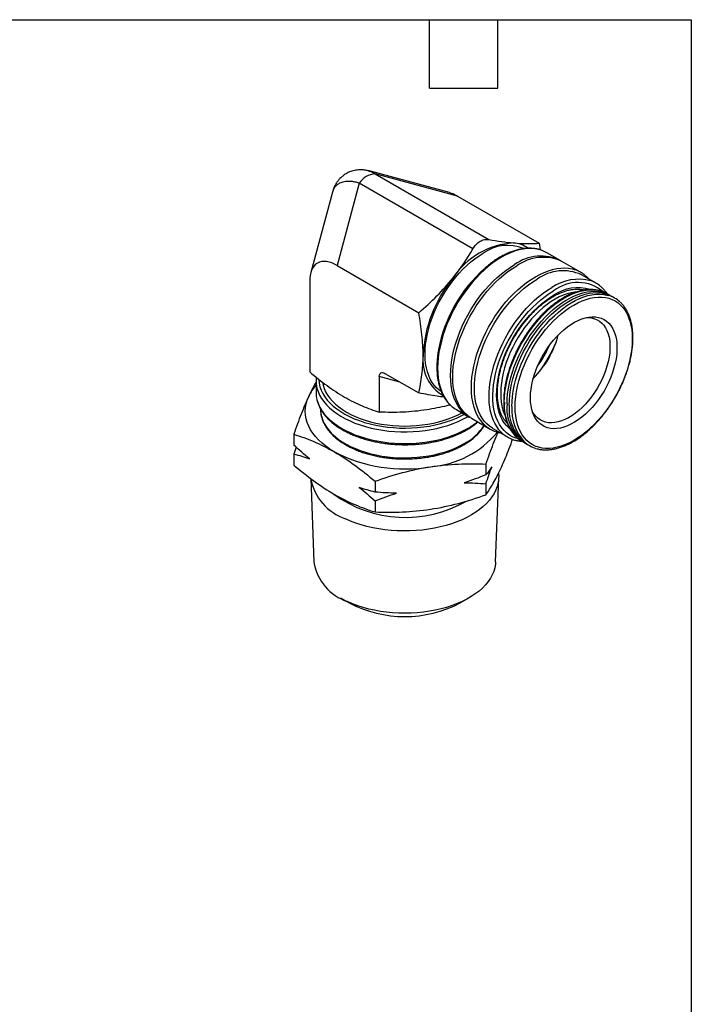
# Model space of a CAD drawing. Header units: inches. Extents: x 0.2 to 10.8, y 0.2 to 8.2.
# Tile 4 of 4: x 7.8 to 10.8, y 3.9 to 8.2. Entities that reach past the tile are written whole.
import ezdxf

# ---------------------------------------------------------------- set-up
doc = ezdxf.new("R2010")
doc.units = ezdxf.units.IN
doc.header["$MEASUREMENT"] = 0
doc.linetypes.add('SLD-Solid', pattern=[0])
doc.layers.add('TEXT', color=140, linetype='SLD-Solid', lineweight=25)

msp = doc.modelspace()

# ---------------------------------------------------------------- linework, layer by layer
for p, q in [((9.6875, 7.4911), (9.3339, 7.5859)), ((9.3608, 7.5729), (9.8601, 7.2847)), ((9.7231, 7.4758), (9.3608, 7.5729)), ((9.2912, 7.5327), (9.1942, 7.1704)), ((9.7905, 7.2445), (9.2912, 7.5327)), ((9.1729, 7.4929), (9.0782, 7.1393)), ((9.7231, 7.4758), (10.0814, 7.269)), ((10.0814, 7.269), (10.0863, 7.2393)), ((10.1719, 7.1941), (10.1153, 7.2268)), ((10.2635, 7.1413), (10.1816, 7.1886)), ((9.1942, 7.1704), (9.5524, 6.9636)), ((9.0736, 7.1008), (9.0736, 6.7032)), ((10.3315, 7.0929), (10.2675, 7.1299)), ((10.2793, 7.0628), (10.278, 7.0636)), ((10.3918, 7.04), (10.3799, 7.0468)), ((10.4133, 7.0276), (10.4014, 7.0344)), ((9.101, 6.6653), (9.101, 6.6139)), ((9.379, 6.6832), (9.379, 6.5269)), ((9.469, 6.6591), (9.379, 6.6832)), ((9.4031, 6.6972), (9.5524, 6.611)), ((9.1207, 6.5416), (9.1207, 6.5399)), ((9.7177, 6.5381), (9.7743, 6.5054)), ((9.7664, 6.5062), (9.7696, 6.5081)), ((9.784, 6.4998), (9.8659, 6.4525)), ((9.8777, 6.4548), (9.9418, 6.4178)), ((9.9417, 6.4785), (9.9397, 6.4797)), ((9.0034, 6.4296), (9.0034, 6.3819)), ((10.0059, 6.399), (10.0178, 6.3921)), ((9.0134, 6.373), (9.0034, 6.3429)), ((10.0274, 6.3866), (10.0393, 6.3797)), ((9.0034, 6.3429), (9.0034, 6.2946)), ((9.8476, 6.299), (9.8476, 6.2513)), ((9.0781, 6.2352), (9.0919, 5.869)), ((9.8897, 5.869), (9.9036, 6.2383)), ((9.3602, 6.2236), (9.3602, 6.1759)), ((9.8476, 6.2123), (9.8476, 6.164)), ((9.3602, 6.1369), (9.3602, 6.0886)), ((9.2086, 5.7111), (9.2467, 5.6891)), ((9.7348, 5.6891), (9.773, 5.7111))]:
    msp.add_line(p, q)
at = {"flags": 128}
for points in [[(9.6505, 6.6179), (9.6424, 6.6235), (9.631, 6.6333), (9.6205, 6.6447), (9.6112, 6.6574), (9.603, 6.6716), (9.596, 6.6871), (9.5902, 6.7038), (9.5857, 6.7216), (9.5825, 6.7405), (9.5805, 6.7604), (9.5799, 6.7811), (9.5805, 6.8026), (9.5825, 6.8247), (9.5857, 6.8473), (9.5902, 6.8704), (9.596, 6.8938), (9.603, 6.9173), (9.6112, 6.9409), (9.6205, 6.9645), (9.631, 6.9878), (9.6424, 7.0109), (9.6549, 7.0335), (9.6683, 7.0556), (9.6825, 7.0771), (9.6975, 7.0978), (9.7132, 7.1177), (9.7296, 7.1366), (9.7465, 7.1544), (9.7638, 7.1711), (9.7815, 7.1865), (9.7995, 7.2007), (9.8177, 7.2134), (9.836, 7.2247)], [(10.0918, 7.2375), (10.0787, 7.2413), (10.0626, 7.2442), (10.0459, 7.2454), (10.0285, 7.2449), (10.0107, 7.2428), (9.9924, 7.2389), (9.9737, 7.2334), (9.9548, 7.2262), (9.9357, 7.2175), (9.9165, 7.2071), (9.8973, 7.1953), (9.8782, 7.182), (9.8593, 7.1673), (9.8407, 7.1513), (9.8224, 7.134), (9.8045, 7.1156), (9.7872, 7.0961), (9.7704, 7.0755), (9.7544, 7.0541), (9.7391, 7.0319), (9.7246, 7.009), (9.711, 6.9855), (9.6984, 6.9615), (9.6868, 6.9371), (9.6763, 6.9125), (9.6669, 6.8877), (9.6586, 6.8629), (9.6516, 6.8382), (9.6458, 6.8138), (9.6412, 6.7896), (9.638, 6.7659), (9.636, 6.7427), (9.6353, 6.7201), (9.636, 6.6984), (9.638, 6.6774), (9.6412, 6.6575), (9.6458, 6.6386), (9.6516, 6.6208), (9.6586, 6.6042), (9.6669, 6.589), (9.6763, 6.5751), (9.6868, 6.5626), (9.6976, 6.5523)], [(9.7792, 6.5027), (9.7676, 6.5095), (9.755, 6.519), (9.7434, 6.5299), (9.7329, 6.5424), (9.7235, 6.5563), (9.7152, 6.5715), (9.7082, 6.5881), (9.7024, 6.6059), (9.6978, 6.6248), (9.6946, 6.6448), (9.6926, 6.6657), (9.692, 6.6875), (9.6926, 6.71), (9.6946, 6.7332), (9.6978, 6.7569), (9.7024, 6.7811), (9.7082, 6.8056), (9.7152, 6.8302), (9.7235, 6.855), (9.7329, 6.8798), (9.7434, 6.9044), (9.755, 6.9288), (9.7676, 6.9528), (9.7812, 6.9763), (9.7957, 6.9992), (9.811, 7.0214), (9.827, 7.0429), (9.8438, 7.0634), (9.8611, 7.0829), (9.879, 7.1014), (9.8973, 7.1186), (9.9159, 7.1346), (9.9349, 7.1493), (9.954, 7.1626), (9.9731, 7.1745)], [(9.784, 6.4998), (9.7773, 6.504), (9.7647, 6.5134), (9.7531, 6.5244), (9.7425, 6.5368), (9.7331, 6.5507), (9.7249, 6.566), (9.7178, 6.5825), (9.712, 6.6003), (9.7075, 6.6192), (9.7042, 6.6392), (9.7023, 6.6601), (9.7016, 6.6819), (9.7023, 6.7044), (9.7042, 6.7276), (9.7075, 6.7513), (9.712, 6.7755), (9.7178, 6.8), (9.7249, 6.8247), (9.7331, 6.8495), (9.7425, 6.8742), (9.7531, 6.8988), (9.7647, 6.9232), (9.7773, 6.9472), (9.7909, 6.9707), (9.8053, 6.9936), (9.8206, 7.0159), (9.8367, 7.0373), (9.8534, 7.0578), (9.8708, 7.0773), (9.8886, 7.0958), (9.9069, 7.1131), (9.9256, 7.1291), (9.9445, 7.1438), (9.9636, 7.1571), (9.9828, 7.1689)], [(9.846, 6.4666), (9.835, 6.477), (9.8245, 6.4895), (9.8151, 6.5034), (9.8068, 6.5187), (9.7998, 6.5352), (9.794, 6.553), (9.7894, 6.5719), (9.7862, 6.5919), (9.7842, 6.6128), (9.7836, 6.6346), (9.7842, 6.6571), (9.7862, 6.6803), (9.7894, 6.704), (9.794, 6.7282), (9.7998, 6.7527), (9.8068, 6.7774), (9.8151, 6.8022), (9.8245, 6.8269), (9.835, 6.8515), (9.8466, 6.8759), (9.8592, 6.8999), (9.8728, 6.9234), (9.8873, 6.9463), (9.9026, 6.9685), (9.9186, 6.99), (9.9354, 7.0105), (9.9527, 7.03), (9.9706, 7.0485), (9.9889, 7.0657), (10.0075, 7.0818), (10.0265, 7.0965), (10.0456, 7.1097), (10.0647, 7.1216), (10.0839, 7.1319), (10.103, 7.1407), (10.1219, 7.1478), (10.1406, 7.1533), (10.1589, 7.1572), (10.1768, 7.1594), (10.1941, 7.1599), (10.2108, 7.1587), (10.2269, 7.1558), (10.2402, 7.1519)], [(9.8777, 6.4548), (9.8761, 6.4558), (9.8632, 6.4646), (9.8513, 6.4749), (9.8405, 6.4867), (9.8308, 6.5), (9.8223, 6.5147), (9.8149, 6.5307), (9.8088, 6.548), (9.8039, 6.5664), (9.8003, 6.5859), (9.798, 6.6064), (9.797, 6.6278), (9.7974, 6.6499), (9.799, 6.6728), (9.802, 6.6962), (9.8062, 6.72), (9.8117, 6.7442), (9.8184, 6.7687), (9.8264, 6.7932), (9.8355, 6.8178), (9.8458, 6.8422), (9.8571, 6.8664), (9.8695, 6.8902), (9.8828, 6.9136), (9.8971, 6.9364), (9.9122, 6.9585), (9.928, 6.9798), (9.9445, 7.0002), (9.9617, 7.0196), (9.9793, 7.038), (9.9975, 7.0552), (10.0159, 7.0711), (10.0347, 7.0857), (10.0536, 7.0989), (10.0726, 7.1106)], [(9.9219, 6.4319), (9.9154, 6.4379), (9.9046, 6.4498), (9.8949, 6.4631), (9.8863, 6.4778), (9.8789, 6.4938), (9.8728, 6.511), (9.8679, 6.5295), (9.8644, 6.549), (9.8621, 6.5694), (9.8611, 6.5908), (9.8614, 6.613), (9.863, 6.6358), (9.866, 6.6592), (9.8702, 6.6831), (9.8757, 6.7073), (9.8825, 6.7317), (9.8904, 6.7563), (9.8996, 6.7808), (9.9098, 6.8052), (9.9212, 6.8294), (9.9335, 6.8533), (9.9469, 6.8766), (9.9611, 6.8994), (9.9762, 6.9215), (9.992, 6.9428), (10.0086, 6.9632), (10.0257, 6.9827), (10.0434, 7.001), (10.0615, 7.0182), (10.08, 7.0341), (10.0987, 7.0487), (10.1176, 7.0619), (10.1366, 7.0736)], [(9.9904, 6.4096), (9.9789, 6.4129), (9.9645, 6.4188), (9.9511, 6.4263), (9.9386, 6.4354), (9.9271, 6.446), (9.9168, 6.4583), (9.9075, 6.4719), (9.8995, 6.487), (9.8926, 6.5033), (9.8871, 6.5209), (9.8828, 6.5396), (9.8798, 6.5594), (9.8781, 6.5802), (9.8778, 6.6018), (9.8788, 6.6241), (9.8811, 6.647), (9.8847, 6.6705), (9.8897, 6.6944), (9.8959, 6.7185), (9.9033, 6.7429), (9.912, 6.7672), (9.9218, 6.7915), (9.9327, 6.8155), (9.9447, 6.8393), (9.9577, 6.8626), (9.9716, 6.8853), (9.9864, 6.9074), (10.002, 6.9287), (10.0182, 6.9491), (10.0351, 6.9685), (10.0526, 6.9868), (10.0705, 7.004), (10.0888, 7.0198), (10.1074, 7.0344), (10.1261, 7.0475), (10.145, 7.0592)], [(10.2425, 7.0545), (10.2386, 7.054), (10.2218, 7.0511), (10.2046, 7.0466), (10.1871, 7.0403), (10.1695, 7.0325), (10.1517, 7.023), (10.1339, 7.012), (10.1162, 6.9996), (10.0987, 6.9857), (10.0815, 6.9705), (10.0647, 6.9541), (10.0483, 6.9365), (10.0326, 6.9179), (10.0175, 6.8983), (10.0031, 6.8778), (9.9896, 6.8567), (9.9769, 6.8349), (9.9652, 6.8127), (9.9546, 6.7901), (9.945, 6.7672), (9.9366, 6.7442), (9.9294, 6.7213), (9.9234, 6.6985), (9.9187, 6.6759), (9.9153, 6.6538), (9.9132, 6.6321), (9.9124, 6.6112), (9.9129, 6.5909), (9.9148, 6.5716), (9.918, 6.5532), (9.9225, 6.5359), (9.9282, 6.5197), (9.9308, 6.5137)], [(9.9284, 6.5702), (9.9291, 6.5922), (9.931, 6.6147), (9.9343, 6.6379), (9.9389, 6.6614), (9.9447, 6.6852), (9.9518, 6.7093), (9.96, 6.7334), (9.9695, 6.7574), (9.98, 6.7813), (9.9916, 6.8049), (10.0042, 6.8281), (10.0178, 6.8507), (10.0322, 6.8727), (10.0474, 6.894), (10.0633, 6.9144), (10.0799, 6.9339), (10.0971, 6.9523), (10.1147, 6.9696), (10.1327, 6.9856), (10.151, 7.0003), (10.1696, 7.0137), (10.1882, 7.0256), (10.2069, 7.036), (10.2255, 7.0448), (10.2439, 7.052), (10.2621, 7.0576), (10.2799, 7.0616), (10.2973, 7.0638), (10.3142, 7.0643), (10.3305, 7.0632), (10.3461, 7.0603), (10.353, 7.0584)], [(9.9403, 6.5634), (9.9409, 6.5853), (9.9429, 6.6079), (9.9462, 6.631), (9.9508, 6.6545), (9.9566, 6.6784), (9.9637, 6.7024), (9.9719, 6.7265), (9.9814, 6.7506), (9.9919, 6.7744), (10.0035, 6.798), (10.0161, 6.8212), (10.0297, 6.8438), (10.0441, 6.8659), (10.0593, 6.8871), (10.0752, 6.9075), (10.0918, 6.927), (10.109, 6.9454), (10.1266, 6.9627), (10.1446, 6.9787), (10.1629, 6.9935), (10.1815, 7.0068), (10.2001, 7.0187), (10.2188, 7.0291), (10.2373, 7.0379), (10.2558, 7.0452), (10.274, 7.0508), (10.2918, 7.0547), (10.3092, 7.0569), (10.3261, 7.0575), (10.3423, 7.0563), (10.3579, 7.0534), (10.3728, 7.0489), (10.3868, 7.0427), (10.3965, 7.0371)], [(9.9499, 6.5578), (9.9506, 6.5797), (9.9526, 6.6023), (9.9558, 6.6254), (9.9604, 6.649), (9.9662, 6.6728), (9.9733, 6.6968), (9.9816, 6.7209), (9.991, 6.745), (10.0015, 6.7689), (10.0131, 6.7924), (10.0258, 6.8156), (10.0393, 6.8383), (10.0537, 6.8603), (10.0689, 6.8816), (10.0849, 6.902), (10.1015, 6.9214), (10.1186, 6.9399), (10.1362, 6.9571), (10.1543, 6.9732), (10.1726, 6.9879), (10.1911, 7.0013), (10.2097, 7.0132), (10.2284, 7.0235), (10.247, 7.0324), (10.2654, 7.0396), (10.2836, 7.0452), (10.3014, 7.0491), (10.3188, 7.0514), (10.3357, 7.0519), (10.352, 7.0507), (10.3676, 7.0479), (10.3824, 7.0433), (10.3964, 7.0371), (10.4014, 7.0344)], [(9.9525, 6.4543), (9.9483, 6.4578), (9.9376, 6.4685), (9.928, 6.4806), (9.9195, 6.4942), (9.9122, 6.5091), (9.9062, 6.5253), (9.9013, 6.5426), (9.8977, 6.561), (9.8955, 6.5804), (9.8945, 6.6007), (9.8948, 6.6218), (9.8964, 6.6435), (9.8994, 6.6659), (9.9036, 6.6886), (9.909, 6.7117), (9.9157, 6.7349), (9.9236, 6.7583), (9.9327, 6.7816), (9.9428, 6.8048), (9.954, 6.8276), (9.9662, 6.8501), (9.9794, 6.872), (9.9934, 6.8934), (10.0082, 6.9139), (10.0237, 6.9337), (10.0398, 6.9524), (10.0565, 6.9701), (10.0736, 6.9867), (10.0911, 7.002), (10.1089, 7.0161), (10.1269, 7.0287), (10.145, 7.0399)], [(9.9618, 6.551), (9.9625, 6.5729), (9.9644, 6.5955), (9.9677, 6.6186), (9.9723, 6.6421), (9.9781, 6.666), (9.9852, 6.69), (9.9935, 6.7141), (10.0029, 6.7381), (10.0134, 6.762), (10.025, 6.7856), (10.0376, 6.8088), (10.0512, 6.8314), (10.0656, 6.8534), (10.0808, 6.8747), (10.0968, 6.8951), (10.1133, 6.9146), (10.1305, 6.933), (10.1481, 6.9503), (10.1661, 6.9663), (10.1845, 6.981), (10.203, 6.9944), (10.2216, 7.0063), (10.2403, 7.0167), (10.2589, 7.0255), (10.2773, 7.0328), (10.2955, 7.0383), (10.3133, 7.0423), (10.3307, 7.0445), (10.3476, 7.045), (10.3639, 7.0439), (10.3795, 7.041), (10.3864, 7.0391)], [(9.9757, 6.551), (9.9764, 6.5726), (9.9784, 6.5948), (9.9816, 6.6176), (9.9862, 6.6408), (9.992, 6.6643), (9.999, 6.6879), (10.0072, 6.7117), (10.0166, 6.7353), (10.0271, 6.7588), (10.0386, 6.782), (10.0512, 6.8048), (10.0646, 6.827), (10.0789, 6.8486), (10.094, 6.8694), (10.1098, 6.8894), (10.1263, 6.9084), (10.1433, 6.9263), (10.1607, 6.9431), (10.1785, 6.9586), (10.1966, 6.9728), (10.2149, 6.9856), (10.2332, 6.997), (10.2516, 7.0068), (10.2699, 7.0151), (10.288, 7.0218), (10.3058, 7.0268), (10.3232, 7.0302), (10.3402, 7.0319), (10.3567, 7.0319), (10.3725, 7.0301), (10.3876, 7.0268), (10.4019, 7.0217), (10.4153, 7.015), (10.4279, 7.0067), (10.4394, 6.9968), (10.4499, 6.9854), (10.4593, 6.9726), (10.4675, 6.9584), (10.4745, 6.9428), (10.4803, 6.926), (10.4849, 6.9081), (10.4881, 6.8891), (10.4901, 6.8691), (10.4908, 6.8483), (10.4901, 6.8267), (10.4881, 6.8044), (10.4849, 6.7817), (10.4803, 6.7585), (10.4745, 6.735), (10.4675, 6.7113), (10.4593, 6.6876), (10.4499, 6.6639), (10.4394, 6.6404), (10.4279, 6.6172), (10.4153, 6.5945), (10.4019, 6.5722), (10.3876, 6.5507), (10.3725, 6.5298), (10.3567, 6.5099), (10.3402, 6.4909), (10.3232, 6.473), (10.3058, 6.4562), (10.288, 6.4407), (10.2699, 6.4264), (10.2516, 6.4136), (10.2332, 6.4023), (10.2149, 6.3924), (10.1966, 6.3841), (10.1785, 6.3775), (10.1607, 6.3724), (10.1433, 6.3691), (10.1263, 6.3674), (10.1098, 6.3674), (10.094, 6.3691), (10.0789, 6.3725), (10.0646, 6.3775), (10.0512, 6.3842), (10.0386, 6.3925), (10.0271, 6.4024), (10.0166, 6.4138), (10.0072, 6.4266), (9.999, 6.4409), (9.992, 6.4564), (9.9862, 6.4732), (9.9816, 6.4911), (9.9784, 6.5102), (9.9764, 6.5301), (9.9757, 6.551)], [(10.043, 6.5898), (10.0437, 6.6086), (10.0457, 6.628), (10.049, 6.6479), (10.0536, 6.6681), (10.0594, 6.6886), (10.0665, 6.7092), (10.0748, 6.7297), (10.0841, 6.75), (10.0946, 6.7699), (10.1059, 6.7894), (10.1182, 6.8082), (10.1313, 6.8263), (10.1451, 6.8434), (10.1595, 6.8596), (10.1745, 6.8746), (10.1898, 6.8884), (10.2055, 6.9009), (10.2213, 6.912), (10.2372, 6.9216), (10.2531, 6.9296), (10.2689, 6.936), (10.2844, 6.9408), (10.2996, 6.9438), (10.3142, 6.9452), (10.3284, 6.9448), (10.3418, 6.9427), (10.3545, 6.9389), (10.3664, 6.9334), (10.3773, 6.9263), (10.3872, 6.9176), (10.396, 6.9074), (10.4037, 6.8957), (10.4101, 6.8826), (10.4154, 6.8683), (10.4193, 6.8527), (10.422, 6.8361), (10.4233, 6.8186), (10.4233, 6.8002), (10.422, 6.781), (10.4193, 6.7614), (10.4154, 6.7413), (10.4101, 6.7209), (10.4037, 6.7003), (10.396, 6.6798), (10.3872, 6.6593), (10.3773, 6.6392), (10.3664, 6.6195), (10.3545, 6.6003), (10.3418, 6.5819), (10.3284, 6.5643), (10.3142, 6.5476), (10.2996, 6.532), (10.2844, 6.5175), (10.2689, 6.5044), (10.2531, 6.4926), (10.2372, 6.4823), (10.2213, 6.4735), (10.2055, 6.4662), (10.1898, 6.4606), (10.1745, 6.4567), (10.1595, 6.4545), (10.1451, 6.454), (10.1313, 6.4553), (10.1182, 6.4582), (10.1059, 6.4629), (10.0946, 6.4692), (10.0841, 6.4771), (10.0748, 6.4866), (10.0665, 6.4975), (10.0594, 6.5099), (10.0536, 6.5236), (10.049, 6.5386), (10.0457, 6.5547), (10.0437, 6.5718), (10.043, 6.5898)], [(10.289, 6.9419), (10.2988, 6.9419), (10.312, 6.9404), (10.3245, 6.9372), (10.3362, 6.9323), (10.347, 6.9259), (10.3567, 6.9178), (10.3655, 6.9082), (10.3731, 6.8971), (10.3795, 6.8846), (10.3847, 6.8709), (10.3886, 6.856), (10.3913, 6.84), (10.3926, 6.823), (10.3926, 6.8052), (10.3913, 6.7867), (10.3886, 6.7677), (10.3847, 6.7482), (10.3795, 6.7285), (10.3731, 6.7086), (10.3655, 6.6887), (10.3567, 6.6691), (10.347, 6.6497), (10.3362, 6.6307), (10.3245, 6.6124), (10.312, 6.5948), (10.2988, 6.578), (10.2849, 6.5623), (10.2705, 6.5476), (10.2557, 6.5342), (10.2406, 6.522), (10.2253, 6.5113), (10.2099, 6.502), (10.1945, 6.4943), (10.1793, 6.4881), (10.1643, 6.4837), (10.1497, 6.4809), (10.1356, 6.4798), (10.122, 6.4804), (10.1092, 6.4827), (10.0971, 6.4868), (10.0858, 6.4924), (10.0755, 6.4997), (10.0663, 6.5086), (10.0581, 6.5189), (10.0514, 6.5302)], [(9.1129, 6.6705), (9.113, 6.6692), (9.1146, 6.6538), (9.1181, 6.6385), (9.1235, 6.6235), (9.1307, 6.6086), (9.1397, 6.5941), (9.1505, 6.58), (9.1629, 6.5664), (9.177, 6.5533), (9.1926, 6.5409), (9.2098, 6.5291), (9.2283, 6.518), (9.2481, 6.5077), (9.2692, 6.4982), (9.2913, 6.4896), (9.3145, 6.482), (9.3385, 6.4753), (9.3633, 6.4696), (9.3887, 6.4649), (9.4146, 6.4612), (9.4409, 6.4587), (9.4674, 6.4572), (9.4941, 6.4568), (9.5208, 6.4575), (9.5473, 6.4592), (9.5735, 6.4621), (9.5993, 6.466), (9.6246, 6.4709), (9.6492, 6.4769), (9.673, 6.4838), (9.6959, 6.4917), (9.7178, 6.5005), (9.7385, 6.5102), (9.7529, 6.5178)], [(9.1298, 6.658), (9.1323, 6.6452), (9.1369, 6.6305), (9.1432, 6.616), (9.1514, 6.6019), (9.1613, 6.5881), (9.1729, 6.5747), (9.1861, 6.5619), (9.2008, 6.5496), (9.217, 6.538), (9.2347, 6.5271), (9.2536, 6.5169), (9.2737, 6.5076), (9.295, 6.4991), (9.3172, 6.4914), (9.3403, 6.4848), (9.3642, 6.479), (9.3887, 6.4743), (9.4138, 6.4706), (9.4392, 6.468), (9.4649, 6.4664), (9.4908, 6.4659), (9.5166, 6.4664), (9.5423, 6.468), (9.5678, 6.4706), (9.5928, 6.4743), (9.6174, 6.479), (9.6412, 6.4848), (9.6644, 6.4914), (9.6866, 6.4991), (9.7078, 6.5076), (9.728, 6.5169), (9.7418, 6.5242)], [(9.1032, 6.6415), (9.1052, 6.6324), (9.1101, 6.6171), (9.1167, 6.6021), (9.1252, 6.5873), (9.1354, 6.573), (9.1472, 6.559), (9.1608, 6.5456), (9.1759, 6.5327), (9.1924, 6.5205), (9.2105, 6.509), (9.2298, 6.4982), (9.2504, 6.4882), (9.2721, 6.479), (9.2949, 6.4708), (9.3186, 6.4634), (9.3432, 6.4571), (9.3684, 6.4517), (9.3942, 6.4473), (9.4205, 6.444), (9.4471, 6.4417), (9.474, 6.4405), (9.5009, 6.4404), (9.5277, 6.4413), (9.5544, 6.4433), (9.5808, 6.4464), (9.6067, 6.4505), (9.6321, 6.4556), (9.6569, 6.4618), (9.6808, 6.4689), (9.7038, 6.4769), (9.7258, 6.4858), (9.7467, 6.4956), (9.7664, 6.5062)], [(9.1818, 6.3524), (9.1622, 6.3644), (9.1441, 6.3772), (9.1274, 6.3906), (9.1123, 6.4046), (9.0988, 6.4192), (9.087, 6.4342), (9.077, 6.4497), (9.0687, 6.4654), (9.0622, 6.4815), (9.0575, 6.4978), (9.0547, 6.5142), (9.0538, 6.5307), (9.0547, 6.5472), (9.0575, 6.5637), (9.0622, 6.58), (9.0687, 6.596)], [(9.1032, 6.5901), (9.1052, 6.581), (9.1101, 6.5657), (9.1167, 6.5507), (9.1252, 6.5359), (9.1354, 6.5215), (9.1472, 6.5076), (9.1608, 6.4942), (9.1759, 6.4813), (9.1924, 6.4691), (9.2105, 6.4575), (9.2298, 6.4468), (9.2504, 6.4368), (9.2721, 6.4276), (9.2949, 6.4193), (9.3186, 6.412), (9.3432, 6.4056), (9.3684, 6.4002), (9.3942, 6.3959), (9.4205, 6.3926), (9.4471, 6.3903), (9.474, 6.3891), (9.5009, 6.3889), (9.5277, 6.3899), (9.5544, 6.3919), (9.5808, 6.395), (9.6067, 6.3991), (9.6321, 6.4042), (9.6569, 6.4103), (9.6808, 6.4174), (9.7038, 6.4255), (9.7258, 6.4344), (9.7467, 6.4442), (9.7664, 6.4548)], [(9.1228, 6.5172), (9.1259, 6.5043), (9.1312, 6.4895), (9.1382, 6.475), (9.147, 6.4608), (9.1576, 6.447), (9.1697, 6.4337), (9.1835, 6.4209), (9.1988, 6.4086), (9.2156, 6.3971), (9.2338, 6.3862), (9.2532, 6.3761), (9.2738, 6.3669), (9.2955, 6.3585), (9.3181, 6.351), (9.3417, 6.3444), (9.3659, 6.3388), (9.3908, 6.3342), (9.4162, 6.3307), (9.4419, 6.3282), (9.4679, 6.3267), (9.494, 6.3263), (9.5201, 6.327), (9.5461, 6.3287), (9.5718, 6.3315), (9.597, 6.3353), (9.6218, 6.3401), (9.6459, 6.346), (9.6692, 6.3528), (9.6916, 6.3605), (9.713, 6.3691), (9.7334, 6.3786), (9.7525, 6.3889)], [(9.903, 6.2573), (9.9036, 6.2484), (9.9032, 6.2324), (9.901, 6.2166), (9.897, 6.2008), (9.8912, 6.1852), (9.8835, 6.1699), (9.8742, 6.1549), (9.8631, 6.1404), (9.8503, 6.1262), (9.8359, 6.1126), (9.82, 6.0996), (9.8027, 6.0872), (9.7839, 6.0756), (9.7638, 6.0646), (9.7425, 6.0545), (9.7201, 6.0452), (9.6966, 6.0368), (9.6723, 6.0293), (9.6471, 6.0228), (9.6212, 6.0173), (9.5948, 6.0128), (9.5679, 6.0093), (9.5406, 6.0068), (9.5131, 6.0054), (9.4855, 6.0051), (9.458, 6.0058), (9.4305, 6.0076), (9.4034, 6.0105), (9.3766, 6.0144), (9.3504, 6.0193), (9.3248, 6.0252), (9.2999, 6.0321), (9.2759, 6.0399), (9.2528, 6.0487), (9.2308, 6.0583)], [(9.8897, 5.869), (9.8889, 5.8587), (9.8862, 5.843), (9.8816, 5.8275), (9.8752, 5.8122), (9.867, 5.7972), (9.857, 5.7826), (9.8454, 5.7684), (9.8321, 5.7546), (9.8172, 5.7415), (9.8007, 5.7289), (9.7829, 5.717), (9.7636, 5.7059), (9.7431, 5.6955), (9.7215, 5.686), (9.6987, 5.6774), (9.675, 5.6696), (9.6504, 5.6629), (9.6251, 5.6571), (9.5991, 5.6523), (9.5727, 5.6485), (9.5458, 5.6458), (9.5187, 5.6442), (9.4915, 5.6436), (9.4643, 5.6441), (9.4372, 5.6457), (9.4103, 5.6484), (9.3838, 5.6521), (9.3578, 5.6568), (9.3325, 5.6625), (9.3078, 5.6693), (9.2841, 5.6769), (9.2613, 5.6855), (9.2395, 5.695)]]:
    msp.add_lwpolyline(points, dxfattribs=at)
for centre, radius, start, end in [((9.3662, 7.4832), 0.0898, 93.4295, 146.5651), ((9.9886, 6.929), 0.3414, 93.4296, 146.5651), ((9.958, 7.1398), 0.1303, 55.1908, 85.4999), ((9.9425, 7.0777), 0.1815, 67.3258, 125.9149), ((10.0483, 7.1105), 0.1343, 60.0396, 71.0762), ((10.0887, 7.0156), 0.1965, 63.3984, 126.0381), ((10.0991, 7.008), 0.1986, 65.454, 125.8564), ((10.2659, 6.6809), 0.6383, 131.6522, 169.039), ((10.1866, 6.9533), 0.1943, 65.3914, 125.919), ((10.1967, 7.0255), 0.1336, 49.9259, 70.9933), ((10.1438, 6.7503), 0.5729, 140.1878, 177.4009), ((10.2555, 6.8984), 0.2118, 75.4691, 124.1407), ((10.2514, 6.9237), 0.1723, 49.6509, 128.1409), ((10.266, 6.9795), 0.131, 49.487, 71.0248), ((10.2521, 6.8839), 0.1892, 73.7125, 124.4704), ((10.3166, 6.9371), 0.1266, 60.0466, 73.3069), ((10.3501, 6.9182), 0.1263, 47.0243, 73.2999), ((9.759, 6.9734), 0.4206, 314.7936, 345.2118), ((9.6138, 7.0572), 0.5862, 322.0485, 337.9569), ((9.6457, 7.0388), 0.5292, 324.0635, 335.9419), ((9.7498, 6.7549), 0.1796, 173.1607, 239.9302), ((9.2317, 6.6653), 0.1307, 173.6284, 190.4956), ((9.2568, 6.5064), 0.2084, 138.3802, 154.5308), ((9.2321, 6.6139), 0.1311, 180.0199, 190.4838), ((9.2455, 6.54), 0.1248, 180.0305, 190.5497), ((9.7849, 6.6543), 0.1342, 229.4577, 239.9684), ((10.1329, 6.5557), 0.205, 175.9263, 222.7616), ((10.1229, 6.5434), 0.1837, 173.7511, 236.9297), ((10.1346, 6.5382), 0.1857, 173.9486, 234.7392), ((10.1663, 6.5364), 0.205, 175.9263, 222.7616), ((9.6088, 6.7306), 0.3177, 299.7413, 309.3066), ((9.6424, 6.5967), 0.2352, 297.9002, 326.801), ((9.9328, 6.5684), 0.1338, 229.5179, 251.0595), ((9.5723, 6.7085), 0.4226, 274.2861, 320.4116), ((10.0072, 6.5312), 0.1309, 229.313, 250.661), ((10.0691, 6.5084), 0.1264, 226.6521, 239.9724), ((10.1024, 6.4891), 0.1263, 226.6732, 253.235), ((9.49, 6.9482), 0.6708, 242.6428, 279.7711), ((9.3043, 6.2761), 0.2299, 190.4443, 251.3592), ((9.4941, 6.6006), 0.536, 234.0499, 299.9312), ((9.3086, 5.9033), 0.2195, 189.0094, 251.6445), ((9.4908, 6.1572), 0.5279, 242.4663, 297.5337)]:
    msp.add_arc(centre, radius, start, end)
for points, knots in [([(9.3344, 7.5857), (9.329, 7.587), (9.3185, 7.5895), (9.3029, 7.591), (9.2886, 7.5908), (9.272, 7.5889), (9.2532, 7.584), (9.2365, 7.5762), (9.2251, 7.569), (9.2184, 7.564), (9.2122, 7.5587), (9.2052, 7.5521), (9.1968, 7.5424), (9.1876, 7.5291), (9.1788, 7.5122), (9.1749, 7.4993), (9.1728, 7.4925)], [0, 0, 0, 0, 0.080429, 0.156024, 0.225276, 0.286765, 0.395812, 0.502237, 0.548656, 0.587941, 0.620723, 0.664579, 0.726648, 0.805198, 0.897484, 1, 1, 1, 1]), ([(9.3337, 7.5853), (9.3366, 7.5846), (9.3457, 7.5827), (9.3547, 7.5768), (9.3608, 7.5729)], [0, 0, 0, 0, 0.31616, 1, 1, 1, 1]), ([(9.2912, 7.5327), (9.2852, 7.5342), (9.2734, 7.5373), (9.2568, 7.5395), (9.2381, 7.5402), (9.2185, 7.5376), (9.2019, 7.531), (9.19, 7.5224), (9.1819, 7.5131), (9.1759, 7.5034), (9.1742, 7.4959), (9.1735, 7.4928)], [0, 0, 0, 0, 0.1026496, 0.2025823, 0.2999326, 0.4569677, 0.6117865, 0.7148594, 0.8188201, 0.9238792, 1, 1, 1, 1]), ([(9.6875, 7.4907), (9.6924, 7.4894), (9.704, 7.4862), (9.7161, 7.4796), (9.7231, 7.4758)], [0, 0, 0, 0, 0.416486, 1, 1, 1, 1]), ([(9.7905, 7.2445), (9.7946, 7.2516), (9.7993, 7.258), (9.8099, 7.2691), (9.8158, 7.2737), (9.8281, 7.2808), (9.8344, 7.2832), (9.8472, 7.2857), (9.8537, 7.2858), (9.8601, 7.2847)], [0, 0, 0, 0, 0.25, 0.25, 0.5, 0.5, 0.75, 0.75, 1, 1, 1, 1]), ([(9.9682, 7.2698), (9.9906, 7.2678), (10.011, 7.2668), (10.0484, 7.2667), (10.0655, 7.2675), (10.0814, 7.269)], [0, 0, 0, 0, 0.5, 0.5, 1, 1, 1, 1]), ([(10.0904, 7.238), (10.0876, 7.2389), (10.0799, 7.2416), (10.0667, 7.2444), (10.0507, 7.2463), (10.0342, 7.2467), (10.0172, 7.2455), (9.9997, 7.2428), (9.9819, 7.2386), (9.9638, 7.2328), (9.9455, 7.2256), (9.9271, 7.2169), (9.9086, 7.2068), (9.8902, 7.1954), (9.872, 7.1825), (9.8562, 7.1705), (9.8467, 7.1622), (9.843, 7.159)], [0, 0, 0, 0, 0.039678, 0.108816, 0.178212, 0.24793, 0.317988, 0.388364, 0.459007, 0.529854, 0.600844, 0.67192, 0.743042, 0.814173, 0.885291, 0.956385, 1, 1, 1, 1]), ([(9.1942, 7.1704), (9.1783, 7.1796), (9.1622, 7.1859), (9.1322, 7.1903), (9.1185, 7.1882), (9.0961, 7.1752), (9.0874, 7.1644), (9.0762, 7.1363), (9.0736, 7.1192), (9.0736, 7.1008)], [0, 0, 0, 0, 0.25, 0.25, 0.5, 0.5, 0.75, 0.75, 1, 1, 1, 1]), ([(9.5524, 6.9636), (9.58, 6.9873), (9.6067, 7.0117), (9.6574, 7.0627), (9.6814, 7.0893), (9.7037, 7.1171)], [0, 0, 0, 0, 0.5, 0.5, 1, 1, 1, 1]), ([(10.2996, 7.1114), (10.2982, 7.113), (10.2935, 7.1186), (10.2882, 7.1237), (10.284, 7.1269), (10.2839, 7.127)], [0, 0, 0, 0, 0.276947, 0.984388, 1, 1, 1, 1]), ([(9.9423, 6.4769), (9.9399, 6.4793), (9.9344, 6.485), (9.9268, 6.4955), (9.9194, 6.5081), (9.9131, 6.5219), (9.9078, 6.5368), (9.9036, 6.5527), (9.9006, 6.5696), (9.8986, 6.5875), (9.8977, 6.6061), (9.898, 6.6255), (9.8995, 6.6455), (9.9021, 6.6661), (9.9058, 6.6871), (9.9107, 6.7085), (9.9166, 6.7301), (9.9236, 6.7518), (9.9317, 6.7736), (9.9408, 6.7952), (9.9508, 6.8167), (9.9617, 6.8379), (9.9735, 6.8587), (9.9862, 6.8789), (9.9995, 6.8986), (10.0135, 6.9175), (10.0281, 6.9357), (10.0433, 6.953), (10.0589, 6.9693), (10.0749, 6.9845), (10.0911, 6.9987), (10.1076, 7.0116), (10.1239, 7.0231), (10.1356, 7.0304), (10.1446, 7.0357), (10.1539, 7.0408), (10.1678, 7.0477), (10.1841, 7.0545), (10.2001, 7.0599), (10.2158, 7.0638), (10.2311, 7.0662), (10.2459, 7.0673), (10.2601, 7.0668), (10.2717, 7.0654), (10.2782, 7.0636), (10.2804, 7.063)], [0, 0, 0, 0, 0.018805, 0.043853, 0.06871, 0.093396, 0.117947, 0.142402, 0.166796, 0.191156, 0.215502, 0.239844, 0.264191, 0.288547, 0.312917, 0.3373, 0.361697, 0.386107, 0.410528, 0.434958, 0.459395, 0.483837, 0.508282, 0.532727, 0.55717, 0.581608, 0.606038, 0.630459, 0.654869, 0.679264, 0.703644, 0.728008, 0.752353, 0.775407, 0.779223, 0.791982, 0.816288, 0.840589, 0.864891, 0.889211, 0.913569, 0.937997, 0.96253, 0.98721, 1, 1, 1, 1]), ([(10.3516, 7.0588), (10.3484, 7.0598), (10.3403, 7.0622), (10.3268, 7.0644), (10.3111, 7.0655), (10.2948, 7.065), (10.278, 7.0629), (10.2609, 7.0594), (10.2435, 7.0543), (10.2258, 7.0478), (10.208, 7.0398), (10.1902, 7.0303), (10.1724, 7.0195), (10.1546, 7.0074), (10.1371, 6.994), (10.1198, 6.9794), (10.1028, 6.9636), (10.0863, 6.9468), (10.0702, 6.9291), (10.0547, 6.9104), (10.0398, 6.8909), (10.0256, 6.8706), (10.0121, 6.8497), (9.9994, 6.8282), (9.9875, 6.8063), (9.9766, 6.784), (9.9666, 6.7615), (9.9576, 6.7387), (9.9496, 6.7159), (9.9427, 6.6931), (9.937, 6.6705), (9.9323, 6.648), (9.9289, 6.6259), (9.9266, 6.6042), (9.9256, 6.5871), (9.9255, 6.5772), (9.9255, 6.5743)], [0, 0, 0, 0, 0.019853, 0.049476, 0.079216, 0.109089, 0.139092, 0.16921, 0.199417, 0.229688, 0.26, 0.290333, 0.320673, 0.35101, 0.381338, 0.411654, 0.441958, 0.47225, 0.50253, 0.532802, 0.563065, 0.593322, 0.623576, 0.653827, 0.684079, 0.714332, 0.744589, 0.774852, 0.805122, 0.835403, 0.865696, 0.896002, 0.926323, 0.956661, 0.987014, 1, 1, 1, 1]), ([(10.3799, 7.0468), (10.3796, 7.0474), (10.3764, 7.0526), (10.3692, 7.0613), (10.3604, 7.0713), (10.3543, 7.0763), (10.3522, 7.0781)], [0, 0, 0, 0, 0.044546, 0.422462, 0.798378, 1, 1, 1, 1]), ([(10.0675, 6.3678), (10.0706, 6.3668), (10.0786, 6.3644), (10.092, 6.3622), (10.1077, 6.3611), (10.124, 6.3616), (10.1407, 6.3636), (10.1578, 6.3671), (10.1753, 6.3721), (10.1929, 6.3786), (10.2107, 6.3866), (10.2286, 6.396), (10.2464, 6.4068), (10.2641, 6.4189), (10.2817, 6.4323), (10.299, 6.4468), (10.3159, 6.4626), (10.3325, 6.4793), (10.3486, 6.4971), (10.3641, 6.5158), (10.379, 6.5353), (10.3933, 6.5555), (10.4068, 6.5764), (10.4195, 6.5978), (10.4314, 6.6197), (10.4424, 6.642), (10.4524, 6.6646), (10.4614, 6.6873), (10.4694, 6.7101), (10.4763, 6.7329), (10.4821, 6.7556), (10.4867, 6.778), (10.4902, 6.8001), (10.4926, 6.8218), (10.4937, 6.843), (10.4937, 6.8636), (10.4924, 6.8836), (10.4899, 6.9027), (10.4862, 6.9209), (10.4814, 6.9382), (10.4753, 6.9545), (10.4681, 6.9696), (10.4599, 6.9835), (10.4505, 6.9961), (10.4429, 7.0048), (10.4382, 7.0088), (10.4373, 7.0096)], [0, 0, 0, 0, 0.015014, 0.037871, 0.060817, 0.083866, 0.107016, 0.130255, 0.153563, 0.17692, 0.200309, 0.223716, 0.247128, 0.270537, 0.293939, 0.317333, 0.340717, 0.364092, 0.387458, 0.410817, 0.43417, 0.457518, 0.480863, 0.504206, 0.52755, 0.550895, 0.574243, 0.597595, 0.620953, 0.644319, 0.667693, 0.691079, 0.714476, 0.737885, 0.761307, 0.78474, 0.808182, 0.831627, 0.855065, 0.878483, 0.901864, 0.925188, 0.948432, 0.971579, 0.994616, 1, 1, 1, 1]), ([(9.5715, 6.7763), (9.5715, 6.8061), (9.5697, 6.8367), (9.5631, 6.8993), (9.5583, 6.9312), (9.5524, 6.9636)], [0, 0, 0, 0, 0.5, 0.5, 1, 1, 1, 1]), ([(9.6388, 6.7999), (9.6382, 6.7962), (9.6361, 6.7848), (9.6339, 6.7661), (9.6321, 6.744), (9.6317, 6.7224), (9.6324, 6.7015), (9.6344, 6.6814), (9.6376, 6.662), (9.6419, 6.6436), (9.6475, 6.6262), (9.6542, 6.6098), (9.6621, 6.5946), (9.671, 6.5806), (9.6811, 6.5681), (9.6896, 6.5589), (9.6951, 6.5545), (9.6966, 6.5533)], [0, 0, 0, 0, 0.035422, 0.107861, 0.180343, 0.252864, 0.325419, 0.397995, 0.470564, 0.543087, 0.615517, 0.687792, 0.759842, 0.831598, 0.903007, 0.974048, 1, 1, 1, 1]), ([(9.5524, 6.611), (9.5583, 6.6366), (9.5631, 6.663), (9.5697, 6.7179), (9.5715, 6.7464), (9.5715, 6.7763)], [0, 0, 0, 0, 0.5, 0.5, 1, 1, 1, 1]), ([(9.0736, 6.7032), (9.0987, 6.6819), (9.124, 6.6618), (9.1748, 6.6248), (9.2005, 6.6079), (9.2263, 6.593)], [0, 0, 0, 0, 0.5, 0.5, 1, 1, 1, 1]), ([(9.379, 6.6832), (9.379, 6.6869), (9.3795, 6.6903), (9.3818, 6.696), (9.3835, 6.6981), (9.388, 6.7007), (9.3907, 6.7011), (9.3967, 6.7003), (9.3999, 6.699), (9.4031, 6.6972)], [0, 0, 0, 0, 0.25, 0.25, 0.5, 0.5, 0.75, 0.75, 1, 1, 1, 1]), ([(9.101, 6.659), (9.0958, 6.6496), (9.085, 6.6304), (9.0742, 6.6076), (9.0687, 6.596)], [0, 0, 0, 0, 0.488669, 1, 1, 1, 1]), ([(9.0687, 6.596), (9.0576, 6.5722), (9.0467, 6.5462), (9.0249, 6.4904), (9.0141, 6.4606), (9.0034, 6.4296)], [0, 0, 0, 0, 0.5, 0.5, 1, 1, 1, 1]), ([(9.1034, 6.5887), (9.1043, 6.5843), (9.1062, 6.575), (9.1111, 6.5608), (9.1177, 6.5462), (9.126, 6.532), (9.1358, 6.518), (9.1471, 6.5045), (9.1599, 6.4914), (9.1742, 6.4789), (9.1898, 6.4669), (9.2068, 6.4557), (9.2249, 6.445), (9.2442, 6.4352), (9.2645, 6.4261), (9.2858, 6.4178), (9.3079, 6.4104), (9.3308, 6.4038), (9.3544, 6.3981), (9.3785, 6.3934), (9.4032, 6.3895), (9.4281, 6.3867), (9.4534, 6.3848), (9.4788, 6.3838), (9.5043, 6.3839), (9.5297, 6.3849), (9.5549, 6.3868), (9.5799, 6.3897), (9.6045, 6.3936), (9.6286, 6.3984), (9.6521, 6.4042), (9.675, 6.4108), (9.6971, 6.4183), (9.7183, 6.4266), (9.7386, 6.4357), (9.7536, 6.4435), (9.7651, 6.45), (9.7763, 6.4567), (9.7906, 6.4662), (9.8035, 6.4758), (9.8103, 6.4817), (9.8123, 6.4835)], [0, 0, 0, 0, 0.022743, 0.049024, 0.075412, 0.101929, 0.128578, 0.155348, 0.182216, 0.209159, 0.236151, 0.263173, 0.290208, 0.317244, 0.344272, 0.371291, 0.398297, 0.425291, 0.452274, 0.479245, 0.506208, 0.533164, 0.560114, 0.587061, 0.614006, 0.640953, 0.667901, 0.694854, 0.721813, 0.748781, 0.775759, 0.802749, 0.829754, 0.856774, 0.88381, 0.910861, 0.920185, 0.934461, 0.961531, 0.988611, 1, 1, 1, 1]), ([(9.2263, 6.593), (9.2522, 6.5781), (9.2778, 6.5654), (9.3286, 6.5437), (9.3539, 6.5346), (9.379, 6.5269)], [0, 0, 0, 0, 0.5, 0.5, 1, 1, 1, 1]), ([(9.6637, 6.5926), (9.6534, 6.594), (9.6309, 6.597), (9.5936, 6.6032), (9.5662, 6.6084), (9.5524, 6.611)], [0, 0, 0, 0, 0.2942, 0.646627, 1, 1, 1, 1]), ([(9.9255, 6.5743), (9.9256, 6.5707), (9.9257, 6.5602), (9.9267, 6.5435), (9.9292, 6.5243), (9.9328, 6.506), (9.9377, 6.4887), (9.9437, 6.4724), (9.9508, 6.4573), (9.9591, 6.4433), (9.9685, 6.4308), (9.9759, 6.4222), (9.9805, 6.4182), (9.9813, 6.4175)], [0, 0, 0, 0, 0.05445, 0.157735, 0.261057, 0.36435, 0.467556, 0.570601, 0.673396, 0.775844, 0.87786, 0.979395, 1, 1, 1, 1]), ([(9.5876, 6.5371), (9.5523, 6.5317), (9.5173, 6.5283), (9.4478, 6.5252), (9.4133, 6.5254), (9.379, 6.5269)], [0, 0, 0, 0, 0.5, 0.5, 1, 1, 1, 1]), ([(9.6903, 6.5589), (9.6857, 6.5576), (9.6663, 6.5523), (9.632, 6.5447), (9.6024, 6.5397), (9.5876, 6.5371)], [0, 0, 0, 0, 0.1367739, 0.5683987, 1, 1, 1, 1]), ([(9.1231, 6.5158), (9.1235, 6.5136), (9.1246, 6.5066), (9.1283, 6.4948), (9.1342, 6.4805), (9.1417, 6.4664), (9.1507, 6.4527), (9.1614, 6.4394), (9.1735, 6.4265), (9.1871, 6.4142), (9.202, 6.4024), (9.2183, 6.3913), (9.2358, 6.3808), (9.2545, 6.3711), (9.2742, 6.3621), (9.2948, 6.354), (9.3164, 6.3467), (9.3387, 6.3403), (9.3617, 6.3347), (9.3852, 6.3301), (9.4092, 6.3265), (9.4336, 6.3237), (9.4582, 6.322), (9.483, 6.3212), (9.5078, 6.3214), (9.5325, 6.3225), (9.5571, 6.3246), (9.5813, 6.3277), (9.6052, 6.3317), (9.6285, 6.3367), (9.6513, 6.3426), (9.6733, 6.3493), (9.6945, 6.3569), (9.7148, 6.3654), (9.7334, 6.3742), (9.748, 6.3822), (9.7621, 6.3906), (9.776, 6.3999), (9.7914, 6.4116), (9.8053, 6.4239), (9.8179, 6.4367), (9.8288, 6.4501), (9.8362, 6.4604), (9.8394, 6.4663), (9.84, 6.4675)], [0, 0, 0, 0, 0.010617, 0.034909, 0.059293, 0.083799, 0.108437, 0.1332, 0.158069, 0.18302, 0.208027, 0.233067, 0.258124, 0.283185, 0.308239, 0.333283, 0.358315, 0.383335, 0.408343, 0.433341, 0.45833, 0.483311, 0.508288, 0.533261, 0.558233, 0.583207, 0.608183, 0.633163, 0.658151, 0.683147, 0.708155, 0.733176, 0.758211, 0.783262, 0.808329, 0.830305, 0.843541, 0.868634, 0.893739, 0.918833, 0.943901, 0.96892, 0.993864, 1, 1, 1, 1]), ([(9.0034, 6.4296), (9.0327, 6.4206), (9.0622, 6.41), (9.1216, 6.3846), (9.1516, 6.3698), (9.1818, 6.3524)], [0, 0, 0, 0, 0.5, 0.5, 1, 1, 1, 1]), ([(9.8476, 6.299), (9.8529, 6.3142), (9.8636, 6.3447), (9.8799, 6.3876), (9.8923, 6.4191), (9.8994, 6.4349), (9.9009, 6.4384)], [0, 0, 0, 0, 0.303653, 0.607261, 0.91469, 1, 1, 1, 1]), ([(9.8908, 6.4413), (9.8916, 6.441), (9.8971, 6.4389), (9.9036, 6.4371), (9.9095, 6.4362), (9.9101, 6.4361)], [0, 0, 0, 0, 0.1219175, 0.8994659, 1, 1, 1, 1]), ([(9.9129, 6.279), (9.9183, 6.2911), (9.9293, 6.3152), (9.9456, 6.356), (9.9575, 6.387), (9.9638, 6.405), (9.9648, 6.4077)], [0, 0, 0, 0, 0.312633, 0.626601, 0.943975, 1, 1, 1, 1]), ([(9.9652, 6.4071), (9.9653, 6.407), (9.9701, 6.4051), (9.9803, 6.4026), (9.9941, 6.3998), (10.0032, 6.3992), (10.0069, 6.399)], [0, 0, 0, 0, 0.009705, 0.376376, 0.744102, 1, 1, 1, 1]), ([(9.1818, 6.3524), (9.212, 6.3349), (9.2419, 6.3152), (9.3013, 6.272), (9.3308, 6.2485), (9.3602, 6.2236)], [0, 0, 0, 0, 0.5, 0.5, 1, 1, 1, 1]), ([(9.0034, 6.2946), (9.0327, 6.2698), (9.0622, 6.2463), (9.1216, 6.203), (9.1516, 6.1833), (9.1818, 6.1659)], [0, 0, 0, 0, 0.5, 0.5, 1, 1, 1, 1]), ([(9.3602, 6.2236), (9.4003, 6.2377), (9.4406, 6.2504), (9.5217, 6.2719), (9.5626, 6.2807), (9.6039, 6.2871)], [0, 0, 0, 0, 0.5, 0.5, 1, 1, 1, 1]), ([(9.6039, 6.2871), (9.6451, 6.2934), (9.686, 6.2973), (9.7672, 6.301), (9.8075, 6.3007), (9.8476, 6.299)], [0, 0, 0, 0, 0.5, 0.5, 1, 1, 1, 1]), ([(9.8476, 6.164), (9.8583, 6.1793), (9.8691, 6.1961), (9.8909, 6.234), (9.9018, 6.2552), (9.9129, 6.279)], [0, 0, 0, 0, 0.5, 0.5, 1, 1, 1, 1]), ([(9.1818, 6.1659), (9.212, 6.1485), (9.2419, 6.1336), (9.3013, 6.1082), (9.3308, 6.0977), (9.3602, 6.0886)], [0, 0, 0, 0, 0.5, 0.5, 1, 1, 1, 1]), ([(9.6039, 6.1006), (9.6451, 6.107), (9.686, 6.1157), (9.7672, 6.1372), (9.8075, 6.1499), (9.8476, 6.164)], [0, 0, 0, 0, 0.5, 0.5, 1, 1, 1, 1]), ([(9.3602, 6.0886), (9.4003, 6.0869), (9.4406, 6.0867), (9.5217, 6.0903), (9.5626, 6.0942), (9.6039, 6.1006)], [0, 0, 0, 0, 0.5, 0.5, 1, 1, 1, 1])]:
    msp.add_open_spline(points, degree=3, knots=knots)
for points in [[(9.8601, 7.2847), (9.8991, 7.2779), (9.9354, 7.2727), (9.9682, 7.2698)], [(9.7037, 7.1171), (9.7365, 7.1579), (9.7651, 7.2005), (9.7905, 7.2445)], [(9.073, 6.3222), (9.0495, 6.3409), (9.0263, 6.361), (9.0034, 6.3819)], [(9.0034, 6.3429), (9.0263, 6.3373), (9.0495, 6.3305), (9.073, 6.3222)], [(9.8476, 6.2123), (9.856, 6.2381), (9.8645, 6.263), (9.8731, 6.2868)], [(9.8731, 6.2868), (9.8645, 6.2734), (9.856, 6.2618), (9.8476, 6.2513)], [(9.8476, 6.2513), (9.8162, 6.2388), (9.7845, 6.2273), (9.7524, 6.2171)], [(9.3602, 6.1759), (9.3372, 6.1815), (9.314, 6.1883), (9.2905, 6.1966)], [(9.2905, 6.1966), (9.314, 6.1779), (9.3372, 6.1579), (9.3602, 6.1369)], [(9.7524, 6.2171), (9.7845, 6.2169), (9.8162, 6.2151), (9.8476, 6.2123)], [(9.4553, 6.1711), (9.4233, 6.1714), (9.3916, 6.1731), (9.3602, 6.1759)], [(9.3602, 6.1369), (9.3916, 6.1494), (9.4233, 6.161), (9.4553, 6.1711)]]:
    msp.add_open_spline(points, degree=3)
at = {"layer": 'TEXT'}
for p, q in [((0.25, 8.25), (10.75, 8.25)), ((9.6, 7.95), (9.6, 8.25)), ((9.9, 7.95), (9.9, 8.25)), ((10.75, 8.25), (10.75, 0.25)), ((9.6, 7.95), (9.9, 7.95))]:
    msp.add_line(p, q, dxfattribs=at)

doc.saveas('drawing.dxf')
